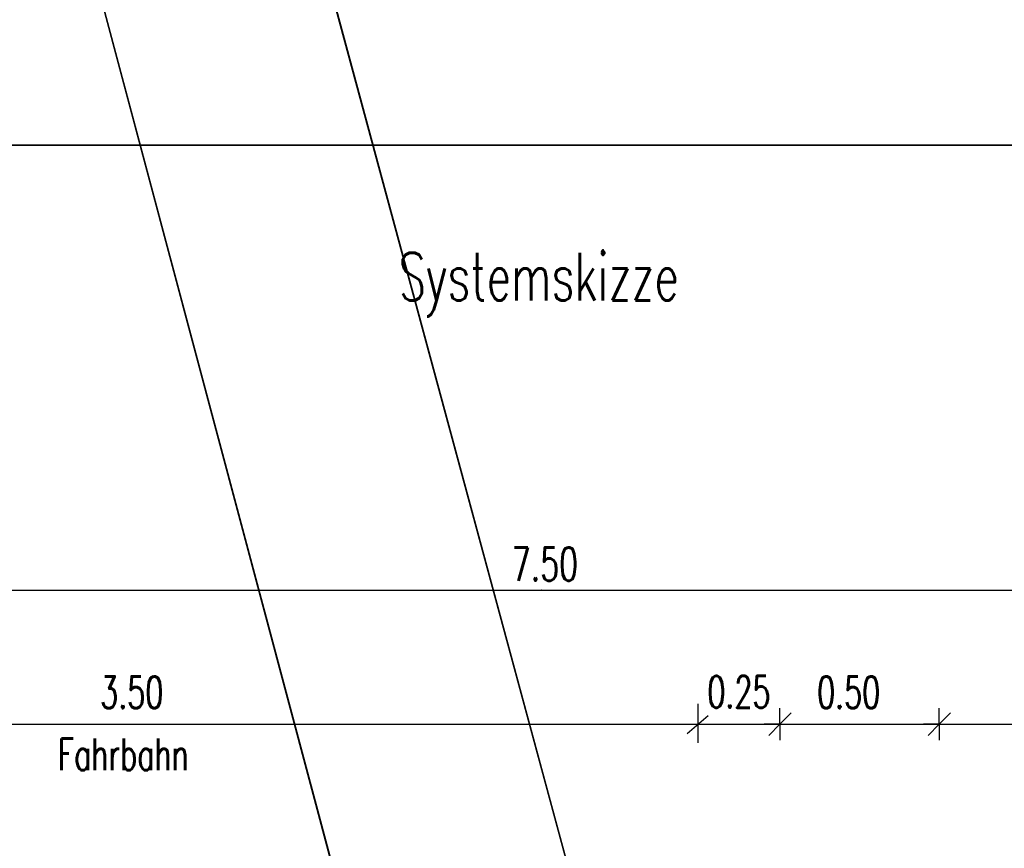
# Model space of a CAD drawing. Extents: x 3408772 to 3410442, y 5787844 to 5790056.
# Tile 36 of 80: x 3409732 to 3409763, y 5788869 to 5788895. Entities that reach past the tile are written whole.
import ezdxf

# ---------------------------------------------------------------- set-up
doc = ezdxf.new("R2010")
doc.units = 0
doc.header["$MEASUREMENT"] = 0
doc.linetypes.add('LINIENART0', pattern=[0])
for name, color, linetype in [('detail_AA-BB', 7, 'Continuous'), ('KATASTER', 7, 'Continuous'), ('NULLEBENE', 7, 'Continuous'), ('Straßenbau', 7, 'Continuous'), ('TOP-HOEHENI', 7, 'Continuous')]:
    doc.layers.add(name, color=color, linetype=linetype)
doc.styles.add('SIMPLEX', font='simplex')

# ---------------------------------------------------------------- blocks, each defined once
blk = doc.blocks.new('MASSTRENN-45')
at = {"layer": 'NULLEBENE', "color": 1, "linetype": 'LINIENART0'}
for q in [(0, 0.1), (0.07071, 0.07071), (-0.1, 0), (-0.07071, -0.07071), (0, -0.1), (0.1, 0)]:
    blk.add_line((0, 0), q, dxfattribs=at)

msp = doc.modelspace()

# ---------------------------------------------------------------- linework, layer by layer
at = {"layer": 'detail_AA-BB', "color": 128, "linetype": 'LINIENART0'}
for p, q in [((3409785.68509, 5788877.42517, 0.001), (3409710.68509, 5788877.42517, 5)), ((3409785.68509, 5788877.42517, 0.001), (3409710.68509, 5788877.42517, 5)), ((3409753.11149, 5788873.8625), (3409753.11149, 5788872.64691)), ((3409753.11149, 5788873.8625), (3409753.11149, 5788872.64691)), ((3409753.42708, 5788873.48847), (3409752.77253, 5788872.92743)), ((3409753.42708, 5788873.48847), (3409752.77253, 5788872.92743)), ((3409715.68509, 5788873.22756, 0.1), (3409755.68509, 5788873.22756, 5)), ((3409715.68509, 5788873.22756, 0.1), (3409755.68509, 5788873.22756, 5)), ((3409755.68509, 5788873.22756, 0.1), (3409760.68509, 5788873.22756, 5)), ((3409755.68509, 5788873.22756, 0.1), (3409760.68509, 5788873.22756, 5)), ((3409760.68509, 5788873.22756, 0.1), (3409785.68509, 5788873.22756, 5)), ((3409760.68509, 5788873.22756, 0.1), (3409785.68509, 5788873.22756, 5))]:
    msp.add_line(p, q, dxfattribs=at)
at = {"layer": 'KATASTER', "color": 92, "linetype": 'LINIENART0'}
for p, q in [((3409740.59, 5788900), (3409761.37, 5788823.16)), ((3409754.32, 5788821.19), (3409733.83, 5788898.08))]:
    msp.add_line(p, q, dxfattribs=at)
at = {"layer": 'Straßenbau', "color": 176, "linetype": 'LINIENART0'}
for p, q in [((3409793.63676, 5788891.40202), (3409705.63676, 5788891.40202)), ((3409793.63676, 5788891.40202), (3409705.63676, 5788891.40202)), ((3409705.637, 5788891.402), (3409793.637, 5788891.402)), ((3409705.637, 5788891.402), (3409793.637, 5788891.402))]:
    msp.add_line(p, q, dxfattribs=at)
at = {"layer": 'TOP-HOEHENI', "color": 95, "linetype": 'LINIENART0'}
for p, q in [((3409761.373, 5788823.163), (3409739.259, 5788904.9)), ((3409733.829, 5788898.08), (3409754.361, 5788821.051))]:
    msp.add_line(p, q, dxfattribs=at)

# ---------------------------------------------------------------- block references
at = {"layer": 'detail_AA-BB', "xscale": 5, "yscale": 5}
for p in [(3409755.68509, 5788873.22756, 0.1), (3409755.68509, 5788873.22756, 0.1), (3409755.68509, 5788873.22756, 0.1), (3409755.68509, 5788873.22756, 0.1), (3409760.68509, 5788873.22756, 0.1), (3409760.68509, 5788873.22756, 0.1), (3409760.68509, 5788873.22756, 0.1), (3409760.68509, 5788873.22756, 0.1)]:
    msp.add_blockref('MASSTRENN-45', p, dxfattribs=at)

# ---------------------------------------------------------------- texts
at = {"layer": 'detail_AA-BB', "color": 128, "linetype": 'LINIENART0', "style": 'SIMPLEX', "width": 0.66046}
for s, height, p in [('Systemskizze', 1.5, (3409743.71956, 5788886.52914)), ('Systemskizze', 1.5, (3409743.71956, 5788886.52914)), ('7.50', 1.05, (3409747.26971, 5788877.7289)), ('7.50', 1.05, (3409747.26971, 5788877.7289)), ('75.00', 0.01, (3409748.16842, 5788877.43017)), ('75.00', 0.01, (3409748.16842, 5788877.43017)), ('3.50', 1, (3409734.35109, 5788873.72756)), ('3.50', 1, (3409734.35109, 5788873.72756)), ('0.25', 1, (3409753.4063, 5788873.74196)), ('0.25', 1, (3409753.4063, 5788873.74196)), ('0.50', 1, (3409756.85109, 5788873.72756)), ('0.50', 1, (3409756.85109, 5788873.72756)), ('Fahrbahn', 1, (3409733.02465, 5788871.78281)), ('Fahrbahn', 1, (3409733.02465, 5788871.78281))]:
    msp.add_text(s, height=height, dxfattribs=at).set_placement(p)

doc.saveas('drawing.dxf')
